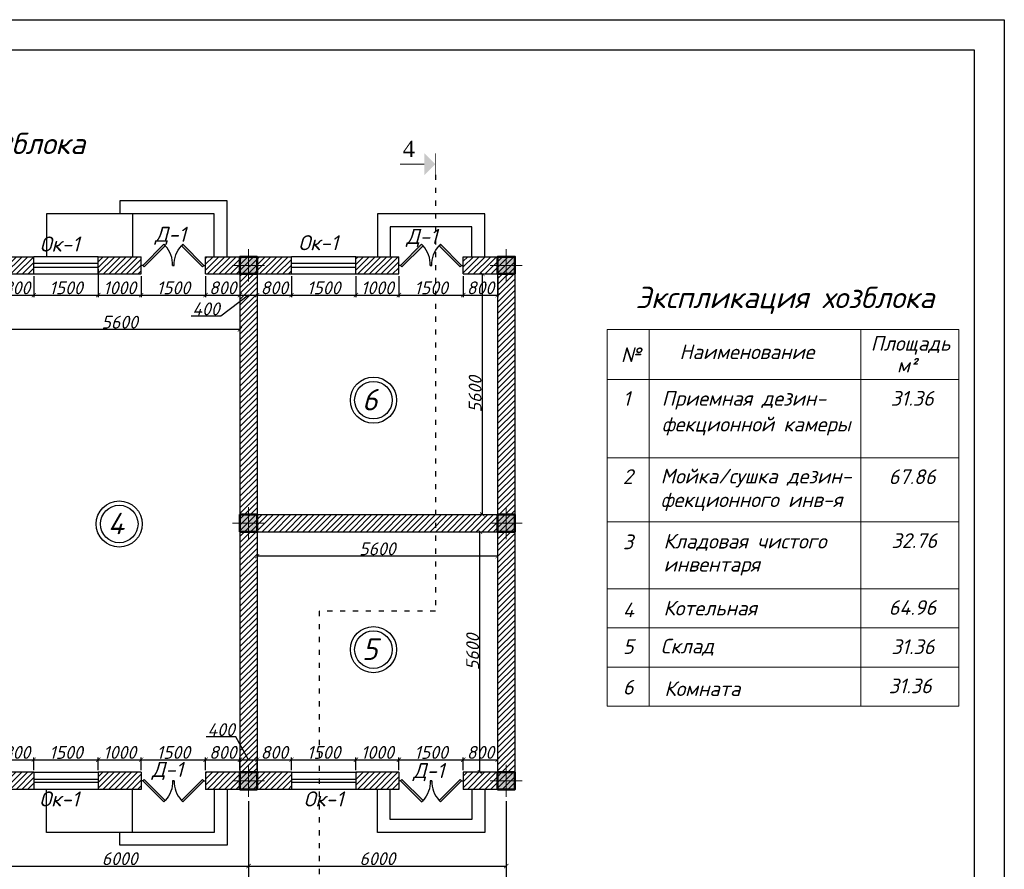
# Model space of a CAD drawing. Header units: millimetres. Extents: x 1112040 to 6903494, y -332921 to -150905.
# Tile 6 of 150: x 1270373 to 1293296, y -306269 to -286490. Entities that reach past the tile are written whole.
import ezdxf

# ---------------------------------------------------------------- set-up
doc = ezdxf.new("R2010")
doc.units = ezdxf.units.MM
doc.linetypes.add('ACAD_ISO03W100', pattern=[30, 12, -18])
doc.layers.add('kolonn', color=7, linetype='Continuous')
doc.layers.add('os', color=253, linetype='Continuous')
doc.styles.add('RomanS', font='times.ttf')
doc.styles.get("Standard").update_dxf_attribs({"font": 'isocpeui.ttf'})
doc.styles.add('style1', font='isocpeui.ttf', dxfattribs={"height": 80})
doc.styles.add('ГОСТ 300', font='isocpeui.ttf', dxfattribs={"height": 250})
doc.dimstyles.get("Standard").update_dxf_attribs({"dimtxt": 300, "dimasz": 100, "dimexe": 50, "dimexo": 50, "dimgap": 20, "dimtad": 1, "dimdec": 0, "dimzin": 0, "dimdsep": 46, "dimtxsty": 'Standard', "dimblk": 'ARCHTICK', "dimcen": 20, "dimclrd": 1, "dimclre": 1, "dimclrt": 256, "dimadec": 0, "dimazin": 0, "dimtfac": 1, "dimtdec": 0, "dimtofl": 0, "dimtmove": 0, "dimatfit": 3, "dimldrblk": 'ARCHTICK', "dimfxl": 1, "dimtolj": 1, "dimtzin": 0, "dimarcsym": 0})

# ---------------------------------------------------------------- blocks, each defined once
blk = doc.blocks.new('ghsdd')
at = {"ltscale": 50}
h = blk.add_hatch(color=256, dxfattribs=at)
h.paths.add_polyline_path([(0, 200), (-200, 200), (-200, 0), (0, 0)])
h.paths.add_polyline_path([(200, 0), (200, 200), (0, 200), (0, 0)])
h.paths.add_polyline_path([(0, 0), (-200, 0), (-200, -200), (0, -200)])
h.paths.add_polyline_path([(0, 0), (0, -200), (200, -200), (200, 0)])
at = {"lineweight": 0}
for p, q in [((0, -374), (0, 374)), ((-374, 0), (374, 0))]:
    blk.add_line(p, q, dxfattribs=at)
at = {"lineweight": 50, "ltscale": 50}
blk.add_lwpolyline([(200, 200), (200, -200), (-200, -200), (-200, 200), (200, 200)], dxfattribs=at)
blk = doc.blocks.new('jfgjhsdf')
blk.add_hatch(color=1).paths.add_polyline_path([(-593, 731), (-637, 687), (0, 50), (44, 94)])
at = {"color": 1}
for p, q in [((0, 1000), (0, 950)), ((0, 50), (0, 0))]:
    blk.add_line(p, q, dxfattribs=at)
blk.add_lwpolyline([(0, 50), (-637, 687), (-593, 731), (44, 94), (0, 50)], dxfattribs=at)
blk.add_arc((-33, 130), 821, 87.662, 132.9147, dxfattribs=at)
blk = doc.blocks.new('_ArchTick')
at = {"color": 0, "linetype": 'ByBlock', "const_width": 0.15}
blk.add_lwpolyline([(-0.5, -0.5), (0.5, 0.5)], dxfattribs=at)
blk = doc.blocks.new('*D2146')
at = {"color": 1, "lineweight": -2, "transparency": 16777216}
for p, q in [((1269901, -292459), (1269901, -292952)), ((1270701, -292459), (1270701, -292952)), ((1269901, -292902), (1270701, -292902))]:
    blk.add_line(p, q, dxfattribs=at)
at = {"color": 1, "lineweight": -2, "transparency": 16777216, "xscale": 100, "yscale": 100, "zscale": 100, "rotation": 180}
blk.add_blockref('_ArchTick', (1269901, -292902), dxfattribs=at)
at = {"color": 1, "lineweight": -2, "transparency": 16777216, "xscale": 100, "yscale": 100, "zscale": 100}
blk.add_blockref('_ArchTick', (1270701, -292902), dxfattribs=at)
at = {"transparency": 16777216, "insert": (1270301, -292732), "char_height": 300, "attachment_point": 5}
blk.add_mtext('\\A1;800', dxfattribs=at)
blk = doc.blocks.new('*D2147')
at = {"color": 1, "lineweight": -2, "transparency": 16777216}
for p, q in [((1270701, -292459), (1270701, -292952)), ((1272201, -292299), (1272201, -292952)), ((1270701, -292902), (1272201, -292902))]:
    blk.add_line(p, q, dxfattribs=at)
at = {"color": 1, "lineweight": -2, "transparency": 16777216, "xscale": 100, "yscale": 100, "zscale": 100, "rotation": 180}
blk.add_blockref('_ArchTick', (1270701, -292902), dxfattribs=at)
at = {"color": 1, "lineweight": -2, "transparency": 16777216, "xscale": 100, "yscale": 100, "zscale": 100}
blk.add_blockref('_ArchTick', (1272201, -292902), dxfattribs=at)
at = {"transparency": 16777216, "insert": (1271451, -292732), "char_height": 300, "attachment_point": 5}
blk.add_mtext('\\A1;1500', dxfattribs=at)
blk = doc.blocks.new('*D2148')
at = {"color": 1, "lineweight": -2, "transparency": 16777216}
for p, q in [((1272201, -292299), (1272201, -292952)), ((1273201, -292459), (1273201, -292952)), ((1272201, -292902), (1273201, -292902))]:
    blk.add_line(p, q, dxfattribs=at)
at = {"color": 1, "lineweight": -2, "transparency": 16777216, "xscale": 100, "yscale": 100, "zscale": 100, "rotation": 180}
blk.add_blockref('_ArchTick', (1272201, -292902), dxfattribs=at)
at = {"color": 1, "lineweight": -2, "transparency": 16777216, "xscale": 100, "yscale": 100, "zscale": 100}
blk.add_blockref('_ArchTick', (1273201, -292902), dxfattribs=at)
at = {"transparency": 16777216, "insert": (1272701, -292732), "char_height": 300, "attachment_point": 5}
blk.add_mtext('\\A1;1000', dxfattribs=at)
blk = doc.blocks.new('*D2149')
at = {"color": 1, "lineweight": -2, "transparency": 16777216}
for p, q in [((1273201, -292459), (1273201, -292952)), ((1274701, -292459), (1274701, -292952)), ((1273201, -292902), (1274701, -292902))]:
    blk.add_line(p, q, dxfattribs=at)
at = {"color": 1, "lineweight": -2, "transparency": 16777216, "xscale": 100, "yscale": 100, "zscale": 100, "rotation": 180}
blk.add_blockref('_ArchTick', (1273201, -292902), dxfattribs=at)
at = {"color": 1, "lineweight": -2, "transparency": 16777216, "xscale": 100, "yscale": 100, "zscale": 100}
blk.add_blockref('_ArchTick', (1274701, -292902), dxfattribs=at)
at = {"transparency": 16777216, "insert": (1273951, -292732), "char_height": 300, "attachment_point": 5}
blk.add_mtext('\\A1;1500', dxfattribs=at)
blk = doc.blocks.new('*D2150')
at = {"color": 1, "lineweight": -2, "transparency": 16777216}
for p, q in [((1274701, -292459), (1274701, -292952)), ((1275501, -292459), (1275501, -292952)), ((1274701, -292902), (1275501, -292902))]:
    blk.add_line(p, q, dxfattribs=at)
at = {"color": 1, "lineweight": -2, "transparency": 16777216, "xscale": 100, "yscale": 100, "zscale": 100, "rotation": 180}
blk.add_blockref('_ArchTick', (1274701, -292902), dxfattribs=at)
at = {"color": 1, "lineweight": -2, "transparency": 16777216, "xscale": 100, "yscale": 100, "zscale": 100}
blk.add_blockref('_ArchTick', (1275501, -292902), dxfattribs=at)
at = {"transparency": 16777216, "insert": (1275101, -292732), "char_height": 300, "attachment_point": 5}
blk.add_mtext('\\A1;800', dxfattribs=at)
blk = doc.blocks.new('*D2151')
at = {"color": 1, "lineweight": -2, "transparency": 16777216}
for p, q in [((1275501, -292459), (1275501, -292952)), ((1275901, -292459), (1275901, -292952)), ((1275701, -292902), (1275057, -293392)), ((1275501, -292902), (1275901, -292902)), ((1275057, -293392), (1274365, -293392))]:
    blk.add_line(p, q, dxfattribs=at)
at = {"color": 1, "lineweight": -2, "transparency": 16777216, "xscale": 100, "yscale": 100, "zscale": 100, "rotation": 180}
blk.add_blockref('_ArchTick', (1275501, -292902), dxfattribs=at)
at = {"color": 1, "lineweight": -2, "transparency": 16777216, "xscale": 100, "yscale": 100, "zscale": 100}
blk.add_blockref('_ArchTick', (1275901, -292902), dxfattribs=at)
at = {"transparency": 16777216, "insert": (1274711, -293222), "char_height": 300, "attachment_point": 5}
blk.add_mtext('\\A1;400', dxfattribs=at)
blk = doc.blocks.new('*D2152')
at = {"color": 1, "lineweight": -2, "transparency": 16777216}
for p, q in [((1275901, -292459), (1275901, -292952)), ((1276701, -292459), (1276701, -292952)), ((1275901, -292902), (1276701, -292902))]:
    blk.add_line(p, q, dxfattribs=at)
at = {"color": 1, "lineweight": -2, "transparency": 16777216, "xscale": 100, "yscale": 100, "zscale": 100, "rotation": 180}
blk.add_blockref('_ArchTick', (1275901, -292902), dxfattribs=at)
at = {"color": 1, "lineweight": -2, "transparency": 16777216, "xscale": 100, "yscale": 100, "zscale": 100}
blk.add_blockref('_ArchTick', (1276701, -292902), dxfattribs=at)
at = {"transparency": 16777216, "insert": (1276301, -292732), "char_height": 300, "attachment_point": 5}
blk.add_mtext('\\A1;800', dxfattribs=at)
blk = doc.blocks.new('*D2153')
at = {"color": 1, "lineweight": -2, "transparency": 16777216}
for p, q in [((1276701, -292459), (1276701, -292952)), ((1278201, -292459), (1278201, -292952)), ((1276701, -292902), (1278201, -292902))]:
    blk.add_line(p, q, dxfattribs=at)
at = {"color": 1, "lineweight": -2, "transparency": 16777216, "xscale": 100, "yscale": 100, "zscale": 100, "rotation": 180}
blk.add_blockref('_ArchTick', (1276701, -292902), dxfattribs=at)
at = {"color": 1, "lineweight": -2, "transparency": 16777216, "xscale": 100, "yscale": 100, "zscale": 100}
blk.add_blockref('_ArchTick', (1278201, -292902), dxfattribs=at)
at = {"transparency": 16777216, "insert": (1277451, -292732), "char_height": 300, "attachment_point": 5}
blk.add_mtext('\\A1;1500', dxfattribs=at)
blk = doc.blocks.new('*D2154')
at = {"color": 1, "lineweight": -2, "transparency": 16777216}
for p, q in [((1278201, -292459), (1278201, -292952)), ((1279201, -292459), (1279201, -292952)), ((1278201, -292902), (1279201, -292902))]:
    blk.add_line(p, q, dxfattribs=at)
at = {"color": 1, "lineweight": -2, "transparency": 16777216, "xscale": 100, "yscale": 100, "zscale": 100, "rotation": 180}
blk.add_blockref('_ArchTick', (1278201, -292902), dxfattribs=at)
at = {"color": 1, "lineweight": -2, "transparency": 16777216, "xscale": 100, "yscale": 100, "zscale": 100}
blk.add_blockref('_ArchTick', (1279201, -292902), dxfattribs=at)
at = {"transparency": 16777216, "insert": (1278701, -292732), "char_height": 300, "attachment_point": 5}
blk.add_mtext('\\A1;1000', dxfattribs=at)
blk = doc.blocks.new('*D2155')
at = {"color": 1, "lineweight": -2, "transparency": 16777216}
for p, q in [((1279201, -292459), (1279201, -292952)), ((1280701, -292459), (1280701, -292952)), ((1279201, -292902), (1280701, -292902))]:
    blk.add_line(p, q, dxfattribs=at)
at = {"color": 1, "lineweight": -2, "transparency": 16777216, "xscale": 100, "yscale": 100, "zscale": 100, "rotation": 180}
blk.add_blockref('_ArchTick', (1279201, -292902), dxfattribs=at)
at = {"color": 1, "lineweight": -2, "transparency": 16777216, "xscale": 100, "yscale": 100, "zscale": 100}
blk.add_blockref('_ArchTick', (1280701, -292902), dxfattribs=at)
at = {"transparency": 16777216, "insert": (1279951, -292732), "char_height": 300, "attachment_point": 5}
blk.add_mtext('\\A1;1500', dxfattribs=at)
blk = doc.blocks.new('*D2156')
at = {"color": 1, "lineweight": -2, "transparency": 16777216}
for p, q in [((1280701, -292459), (1280701, -292952)), ((1281501, -292459), (1281501, -292952)), ((1280701, -292902), (1281501, -292902))]:
    blk.add_line(p, q, dxfattribs=at)
at = {"color": 1, "lineweight": -2, "transparency": 16777216, "xscale": 100, "yscale": 100, "zscale": 100, "rotation": 180}
blk.add_blockref('_ArchTick', (1280701, -292902), dxfattribs=at)
at = {"color": 1, "lineweight": -2, "transparency": 16777216, "xscale": 100, "yscale": 100, "zscale": 100}
blk.add_blockref('_ArchTick', (1281501, -292902), dxfattribs=at)
at = {"transparency": 16777216, "insert": (1281101, -292732), "char_height": 300, "attachment_point": 5}
blk.add_mtext('\\A1;800', dxfattribs=at)
blk = doc.blocks.new('*D2166')
at = {"color": 1, "lineweight": -2, "transparency": 16777216}
for p, q in [((1269901, -303959), (1269901, -303667)), ((1269901, -303717), (1270701, -303717)), ((1270701, -303959), (1270701, -303667))]:
    blk.add_line(p, q, dxfattribs=at)
at = {"color": 1, "lineweight": -2, "transparency": 16777216, "xscale": 100, "yscale": 100, "zscale": 100, "rotation": 180}
blk.add_blockref('_ArchTick', (1269901, -303717), dxfattribs=at)
at = {"color": 1, "lineweight": -2, "transparency": 16777216, "xscale": 100, "yscale": 100, "zscale": 100}
blk.add_blockref('_ArchTick', (1270701, -303717), dxfattribs=at)
at = {"transparency": 16777216, "insert": (1270301, -303547), "char_height": 300, "attachment_point": 5}
blk.add_mtext('\\A1;800', dxfattribs=at)
blk = doc.blocks.new('*D2167')
at = {"color": 1, "lineweight": -2, "transparency": 16777216}
for p, q in [((1270701, -303959), (1270701, -303667)), ((1270701, -303717), (1272201, -303717)), ((1272201, -303959), (1272201, -303667))]:
    blk.add_line(p, q, dxfattribs=at)
at = {"color": 1, "lineweight": -2, "transparency": 16777216, "xscale": 100, "yscale": 100, "zscale": 100, "rotation": 180}
blk.add_blockref('_ArchTick', (1270701, -303717), dxfattribs=at)
at = {"color": 1, "lineweight": -2, "transparency": 16777216, "xscale": 100, "yscale": 100, "zscale": 100}
blk.add_blockref('_ArchTick', (1272201, -303717), dxfattribs=at)
at = {"transparency": 16777216, "insert": (1271451, -303547), "char_height": 300, "attachment_point": 5}
blk.add_mtext('\\A1;1500', dxfattribs=at)
blk = doc.blocks.new('*D2168')
at = {"color": 1, "lineweight": -2, "transparency": 16777216}
for p, q in [((1272201, -303959), (1272201, -303667)), ((1272201, -303717), (1273201, -303717)), ((1273201, -303959), (1273201, -303667))]:
    blk.add_line(p, q, dxfattribs=at)
at = {"color": 1, "lineweight": -2, "transparency": 16777216, "xscale": 100, "yscale": 100, "zscale": 100, "rotation": 180}
blk.add_blockref('_ArchTick', (1272201, -303717), dxfattribs=at)
at = {"color": 1, "lineweight": -2, "transparency": 16777216, "xscale": 100, "yscale": 100, "zscale": 100}
blk.add_blockref('_ArchTick', (1273201, -303717), dxfattribs=at)
at = {"transparency": 16777216, "insert": (1272701, -303547), "char_height": 300, "attachment_point": 5}
blk.add_mtext('\\A1;1000', dxfattribs=at)
blk = doc.blocks.new('*D2169')
at = {"color": 1, "lineweight": -2, "transparency": 16777216}
for p, q in [((1273201, -303959), (1273201, -303667)), ((1273201, -303717), (1274701, -303717)), ((1274701, -303959), (1274701, -303667))]:
    blk.add_line(p, q, dxfattribs=at)
at = {"color": 1, "lineweight": -2, "transparency": 16777216, "xscale": 100, "yscale": 100, "zscale": 100, "rotation": 180}
blk.add_blockref('_ArchTick', (1273201, -303717), dxfattribs=at)
at = {"color": 1, "lineweight": -2, "transparency": 16777216, "xscale": 100, "yscale": 100, "zscale": 100}
blk.add_blockref('_ArchTick', (1274701, -303717), dxfattribs=at)
at = {"transparency": 16777216, "insert": (1273951, -303547), "char_height": 300, "attachment_point": 5}
blk.add_mtext('\\A1;1500', dxfattribs=at)
blk = doc.blocks.new('*D2170')
at = {"color": 1, "lineweight": -2, "transparency": 16777216}
for p, q in [((1274701, -303959), (1274701, -303667)), ((1274701, -303717), (1275501, -303717)), ((1275501, -303959), (1275501, -303667))]:
    blk.add_line(p, q, dxfattribs=at)
at = {"color": 1, "lineweight": -2, "transparency": 16777216, "xscale": 100, "yscale": 100, "zscale": 100, "rotation": 180}
blk.add_blockref('_ArchTick', (1274701, -303717), dxfattribs=at)
at = {"color": 1, "lineweight": -2, "transparency": 16777216, "xscale": 100, "yscale": 100, "zscale": 100}
blk.add_blockref('_ArchTick', (1275501, -303717), dxfattribs=at)
at = {"transparency": 16777216, "insert": (1275101, -303547), "char_height": 300, "attachment_point": 5}
blk.add_mtext('\\A1;800', dxfattribs=at)
blk = doc.blocks.new('*D2171')
at = {"color": 1, "lineweight": -2, "transparency": 16777216}
for p, q in [((1275409, -303187), (1274717, -303187)), ((1275701, -303717), (1275409, -303187)), ((1275501, -303959), (1275501, -303667)), ((1275501, -303717), (1275901, -303717)), ((1275901, -303959), (1275901, -303667))]:
    blk.add_line(p, q, dxfattribs=at)
at = {"color": 1, "lineweight": -2, "transparency": 16777216, "xscale": 100, "yscale": 100, "zscale": 100, "rotation": 180}
blk.add_blockref('_ArchTick', (1275501, -303717), dxfattribs=at)
at = {"color": 1, "lineweight": -2, "transparency": 16777216, "xscale": 100, "yscale": 100, "zscale": 100}
blk.add_blockref('_ArchTick', (1275901, -303717), dxfattribs=at)
at = {"transparency": 16777216, "insert": (1275063, -303017), "char_height": 300, "attachment_point": 5}
blk.add_mtext('\\A1;400', dxfattribs=at)
blk = doc.blocks.new('*D2172')
at = {"color": 1, "lineweight": -2, "transparency": 16777216}
for p, q in [((1275901, -303959), (1275901, -303667)), ((1275901, -303717), (1276701, -303717)), ((1276701, -303959), (1276701, -303667))]:
    blk.add_line(p, q, dxfattribs=at)
at = {"color": 1, "lineweight": -2, "transparency": 16777216, "xscale": 100, "yscale": 100, "zscale": 100, "rotation": 180}
blk.add_blockref('_ArchTick', (1275901, -303717), dxfattribs=at)
at = {"color": 1, "lineweight": -2, "transparency": 16777216, "xscale": 100, "yscale": 100, "zscale": 100}
blk.add_blockref('_ArchTick', (1276701, -303717), dxfattribs=at)
at = {"transparency": 16777216, "insert": (1276301, -303547), "char_height": 300, "attachment_point": 5}
blk.add_mtext('\\A1;800', dxfattribs=at)
blk = doc.blocks.new('*D2173')
at = {"color": 1, "lineweight": -2, "transparency": 16777216}
for p, q in [((1276701, -303959), (1276701, -303667)), ((1276701, -303717), (1278201, -303717)), ((1278201, -303959), (1278201, -303667))]:
    blk.add_line(p, q, dxfattribs=at)
at = {"color": 1, "lineweight": -2, "transparency": 16777216, "xscale": 100, "yscale": 100, "zscale": 100, "rotation": 180}
blk.add_blockref('_ArchTick', (1276701, -303717), dxfattribs=at)
at = {"color": 1, "lineweight": -2, "transparency": 16777216, "xscale": 100, "yscale": 100, "zscale": 100}
blk.add_blockref('_ArchTick', (1278201, -303717), dxfattribs=at)
at = {"transparency": 16777216, "insert": (1277451, -303547), "char_height": 300, "attachment_point": 5}
blk.add_mtext('\\A1;1500', dxfattribs=at)
blk = doc.blocks.new('*D2174')
at = {"color": 1, "lineweight": -2, "transparency": 16777216}
for p, q in [((1278201, -303959), (1278201, -303667)), ((1278201, -303717), (1279201, -303717)), ((1279201, -303959), (1279201, -303667))]:
    blk.add_line(p, q, dxfattribs=at)
at = {"color": 1, "lineweight": -2, "transparency": 16777216, "xscale": 100, "yscale": 100, "zscale": 100, "rotation": 180}
blk.add_blockref('_ArchTick', (1278201, -303717), dxfattribs=at)
at = {"color": 1, "lineweight": -2, "transparency": 16777216, "xscale": 100, "yscale": 100, "zscale": 100}
blk.add_blockref('_ArchTick', (1279201, -303717), dxfattribs=at)
at = {"transparency": 16777216, "insert": (1278701, -303547), "char_height": 300, "attachment_point": 5}
blk.add_mtext('\\A1;1000', dxfattribs=at)
blk = doc.blocks.new('*D2175')
at = {"color": 1, "lineweight": -2, "transparency": 16777216}
for p, q in [((1279201, -303959), (1279201, -303667)), ((1279201, -303717), (1280701, -303717)), ((1280701, -303959), (1280701, -303667))]:
    blk.add_line(p, q, dxfattribs=at)
at = {"color": 1, "lineweight": -2, "transparency": 16777216, "xscale": 100, "yscale": 100, "zscale": 100, "rotation": 180}
blk.add_blockref('_ArchTick', (1279201, -303717), dxfattribs=at)
at = {"color": 1, "lineweight": -2, "transparency": 16777216, "xscale": 100, "yscale": 100, "zscale": 100}
blk.add_blockref('_ArchTick', (1280701, -303717), dxfattribs=at)
at = {"transparency": 16777216, "insert": (1279951, -303547), "char_height": 300, "attachment_point": 5}
blk.add_mtext('\\A1;1500', dxfattribs=at)
blk = doc.blocks.new('*D2176')
at = {"color": 1, "lineweight": -2, "transparency": 16777216}
for p, q in [((1280701, -303959), (1280701, -303667)), ((1280701, -303717), (1281501, -303717)), ((1281501, -303959), (1281501, -303667))]:
    blk.add_line(p, q, dxfattribs=at)
at = {"color": 1, "lineweight": -2, "transparency": 16777216, "xscale": 100, "yscale": 100, "zscale": 100, "rotation": 180}
blk.add_blockref('_ArchTick', (1280701, -303717), dxfattribs=at)
at = {"color": 1, "lineweight": -2, "transparency": 16777216, "xscale": 100, "yscale": 100, "zscale": 100}
blk.add_blockref('_ArchTick', (1281501, -303717), dxfattribs=at)
at = {"transparency": 16777216, "insert": (1281101, -303547), "char_height": 300, "attachment_point": 5}
blk.add_mtext('\\A1;800', dxfattribs=at)
blk = doc.blocks.new('*D2177')
at = {"color": 1, "lineweight": -2, "transparency": 16777216}
for p, q in [((1281129, -292409), (1281096, -292409)), ((1281146, -298009), (1281146, -292409)), ((1281129, -298009), (1281096, -298009))]:
    blk.add_line(p, q, dxfattribs=at)
at = {"color": 1, "lineweight": -2, "transparency": 16777216, "xscale": 100, "yscale": 100, "zscale": 100}
for p, rotation in [((1281146, -292409), 90), ((1281146, -298009), 270)]:
    blk.add_blockref('_ArchTick', p, dxfattribs=dict(at, rotation=rotation))
at = {"transparency": 16777216, "insert": (1280976, -295209), "char_height": 300, "attachment_point": 5, "rotation": 90}
blk.add_mtext('\\A1;5600', dxfattribs=at)
blk = doc.blocks.new('*D2178')
at = {"color": 1, "lineweight": -2, "transparency": 16777216}
blk.add_line((1275501, -293702), (1269901, -293702), dxfattribs=at)
at = {"color": 1, "lineweight": -2, "transparency": 16777216, "xscale": 100, "yscale": 100, "zscale": 100, "rotation": 180}
blk.add_blockref('_ArchTick', (1269901, -293702), dxfattribs=at)
at = {"color": 1, "lineweight": -2, "transparency": 16777216, "xscale": 100, "yscale": 100, "zscale": 100}
blk.add_blockref('_ArchTick', (1275501, -293702), dxfattribs=at)
at = {"transparency": 16777216, "insert": (1272701, -293532), "char_height": 300, "attachment_point": 5}
blk.add_mtext('\\A1;5600', dxfattribs=at)
blk = doc.blocks.new('*D2099')
at = {"color": 1, "lineweight": -2, "transparency": 16777216}
for p, q in [((1275701, -305518), (1275701, -306242)), ((1269701, -305796), (1269701, -306242)), ((1269701, -306192), (1275701, -306192))]:
    blk.add_line(p, q, dxfattribs=at)
at = {"color": 1, "lineweight": -2, "transparency": 16777216, "xscale": 100, "yscale": 100, "zscale": 100, "rotation": 180}
blk.add_blockref('_ArchTick', (1269701, -306192), dxfattribs=at)
at = {"color": 1, "lineweight": -2, "transparency": 16777216, "xscale": 100, "yscale": 100, "zscale": 100}
blk.add_blockref('_ArchTick', (1275701, -306192), dxfattribs=at)
at = {"transparency": 16777216, "insert": (1272701, -306022), "char_height": 300, "attachment_point": 5}
blk.add_mtext('\\A1;6000', dxfattribs=at)
blk = doc.blocks.new('*D2100')
at = {"color": 1, "lineweight": -2, "transparency": 16777216}
for p, q in [((1275701, -305518), (1275701, -306242)), ((1281701, -305612), (1281701, -306242)), ((1275701, -306192), (1281701, -306192))]:
    blk.add_line(p, q, dxfattribs=at)
at = {"color": 1, "lineweight": -2, "transparency": 16777216, "xscale": 100, "yscale": 100, "zscale": 100, "rotation": 180}
blk.add_blockref('_ArchTick', (1275701, -306192), dxfattribs=at)
at = {"color": 1, "lineweight": -2, "transparency": 16777216, "xscale": 100, "yscale": 100, "zscale": 100}
blk.add_blockref('_ArchTick', (1281701, -306192), dxfattribs=at)
at = {"transparency": 16777216, "insert": (1278701, -306022), "char_height": 300, "attachment_point": 5}
blk.add_mtext('\\A1;6000', dxfattribs=at)
blk = doc.blocks.new('*D2130')
at = {"color": 1, "lineweight": -2, "transparency": 16777216}
for p, q in [((1281088, -304009), (1281088, -298409)), ((1281111, -298409), (1281138, -298409)), ((1281111, -304009), (1281138, -304009))]:
    blk.add_line(p, q, dxfattribs=at)
at = {"color": 1, "lineweight": -2, "transparency": 16777216, "xscale": 100, "yscale": 100, "zscale": 100}
for p, rotation in [((1281088, -298409), 90), ((1281088, -304009), 270)]:
    blk.add_blockref('_ArchTick', p, dxfattribs=dict(at, rotation=rotation))
at = {"transparency": 16777216, "insert": (1280918, -301209), "char_height": 300, "attachment_point": 5, "rotation": 90}
blk.add_mtext('\\A1;5600', dxfattribs=at)
blk = doc.blocks.new('*D2093')
at = {"color": 1, "lineweight": -2, "transparency": 16777216}
for p, q in [((1281501, -298978), (1275901, -298978)), ((1275901, -298982), (1275901, -299028)), ((1281501, -299074), (1281501, -298928))]:
    blk.add_line(p, q, dxfattribs=at)
at = {"color": 1, "lineweight": -2, "transparency": 16777216, "xscale": 100, "yscale": 100, "zscale": 100, "rotation": 180}
blk.add_blockref('_ArchTick', (1275901, -298978), dxfattribs=at)
at = {"color": 1, "lineweight": -2, "transparency": 16777216, "xscale": 100, "yscale": 100, "zscale": 100}
blk.add_blockref('_ArchTick', (1281501, -298978), dxfattribs=at)
at = {"transparency": 16777216, "insert": (1278701, -298808), "char_height": 300, "attachment_point": 5}
blk.add_mtext('\\A1;5600', dxfattribs=at)

msp = doc.modelspace()

# ---------------------------------------------------------------- hatches: boundary and pattern name
msp.add_hatch(color=256).paths.add_polyline_path([(1279794.5, -290108.9), (1280051.9, -289851.5), (1279794.5, -289594.1)])
h = msp.add_hatch()
h.set_pattern_fill('ANSI31', color=1, scale=30, style=0)
h.set_pattern_definition([(45, (1216001.55, -177923.57), (-67.35192, 67.35192), [])])
h.paths.add_polyline_path([(1281500.8, -292408.8), (1281500.8, -298008.8), (1275900.8, -298008.8), (1275900.8, -292408.8), (1276700.8, -292408.8), (1276700.8, -292008.8), (1274700.8, -292008.8), (1274700.8, -292408.8), (1275500.8, -292408.8), (1275500.8, -304008.8), (1274700.8, -304008.8), (1274700.8, -304408.8), (1276700.8, -304408.8), (1276700.8, -304008.8), (1275900.8, -304008.8), (1275900.8, -298408.8), (1281500.8, -298408.8), (1281500.8, -304008.8), (1280700.8, -304008.8), (1280700.8, -304408.8), (1281900.8, -304408.8), (1281900.8, -292008.8), (1280700.8, -292008.8), (1280700.8, -292408.8)])
h.paths.add_polyline_path([(1279200.8, -292408.8), (1279200.8, -292008.8), (1278200.8, -292008.8), (1278200.8, -292408.8)], flags=16)
h.paths.add_polyline_path([(1273200.8, -292408.8), (1273200.8, -292008.8), (1272200.8, -292008.8), (1272200.8, -292408.8)])
h.paths.add_polyline_path([(1268700.8, -292008.8), (1268700.8, -292408.8), (1269500.8, -292408.8), (1269500.8, -304008.8), (1268700.8, -304008.8), (1268700.8, -304408.8), (1270700.8, -304408.8), (1270700.8, -304008.8), (1269900.8, -304008.8), (1269900.8, -292408.8), (1270700.8, -292408.8), (1270700.8, -292008.8)])
h.paths.add_polyline_path([(1267200.8, -292408.8), (1267200.8, -292008.8), (1266200.8, -292008.8), (1266200.8, -292408.8)])
h.paths.add_polyline_path([(1262700.8, -292008.8), (1262700.8, -292408.8), (1264700.8, -292408.8), (1264700.8, -292008.8)])
h.paths.add_polyline_path([(1261200.8, -292408.8), (1261200.8, -292008.8), (1260200.8, -292008.8), (1260200.8, -292408.8)])
h.paths.add_polyline_path([(1257500.8, -292008.8), (1257500.8, -304408.8), (1258700.8, -304408.8), (1258700.8, -304008.8), (1257900.8, -304008.8), (1257900.8, -292408.8), (1258700.8, -292408.8), (1258700.8, -292008.8)])
h.paths.add_polyline_path([(1260200.8, -304008.8), (1260200.8, -304408.8), (1261200.8, -304408.8), (1261200.8, -304008.8)])
h.paths.add_polyline_path([(1262700.8, -304008.8), (1262700.8, -304408.8), (1264700.8, -304408.8), (1264700.8, -304008.8)])
h.paths.add_polyline_path([(1266200.8, -304008.8), (1266200.8, -304408.8), (1267200.8, -304408.8), (1267200.8, -304008.8)])
h.paths.add_polyline_path([(1272200.8, -304008.8), (1272200.8, -304408.8), (1273200.8, -304408.8), (1273200.8, -304008.8)])
h.paths.add_polyline_path([(1279200.8, -304408.8), (1279200.8, -304008.8), (1278200.8, -304008.8), (1278200.8, -304408.8)], flags=17)

# ---------------------------------------------------------------- linework, layer by layer
for p, q in [((1273000.8, -291008.8), (1271000.8, -291008.8)), ((1271000.8, -291008.8), (1271000.8, -292008.8)), ((1271000.8, -305408.8), (1271000.8, -304408.8)), ((1273000.8, -305408.8), (1271000.8, -305408.8))]:
    msp.add_line(p, q)
at = {"lineweight": 30}
for p, q in [((1270700.8, -292408.8), (1270700.8, -292008.8)), ((1272200.8, -292408.8), (1272200.8, -292008.8)), ((1273200.8, -292408.8), (1273200.8, -292008.8)), ((1274700.8, -292408.8), (1274700.8, -292008.8)), ((1276700.8, -292408.8), (1276700.8, -292008.8)), ((1278200.8, -292408.8), (1278200.8, -292008.8)), ((1279200.8, -292408.8), (1279200.8, -292008.8)), ((1280700.8, -292408.8), (1280700.8, -292008.8)), ((1275500.8, -292408.8), (1275500.8, -304008.8)), ((1275900.8, -292408.8), (1275900.8, -298008.8)), ((1275900.8, -298008.8), (1281500.8, -298008.8)), ((1275900.8, -298408.8), (1281500.8, -298408.8)), ((1275900.8, -298408.8), (1275900.8, -304008.8)), ((1270700.8, -304008.8), (1270700.8, -304408.8)), ((1272200.8, -304008.8), (1272200.8, -304408.8)), ((1273200.8, -304008.8), (1273200.8, -304408.8)), ((1274700.8, -304008.8), (1274700.8, -304408.8)), ((1276700.8, -304008.8), (1276700.8, -304408.8)), ((1278200.8, -304008.8), (1278200.8, -304408.8)), ((1279200.8, -304008.8), (1279200.8, -304408.8)), ((1280700.8, -304008.8), (1280700.8, -304408.8))]:
    msp.add_line(p, q, dxfattribs=at)
at = {"color": 1}
for p, q in [((1272200.8, -292008.8), (1270700.8, -292008.8)), ((1278200.8, -292008.8), (1276700.8, -292008.8)), ((1272200.8, -292168.8), (1270700.8, -292168.8)), ((1270700.8, -292248.8), (1272200.8, -292248.8)), ((1278200.8, -292168.8), (1276700.8, -292168.8)), ((1276700.8, -292248.8), (1278200.8, -292248.8)), ((1270700.8, -292408.8), (1272200.8, -292408.8)), ((1276700.8, -292408.8), (1278200.8, -292408.8)), ((1270700.8, -304008.8), (1272200.8, -304008.8)), ((1270700.8, -304168.8), (1272200.8, -304168.8)), ((1276700.8, -304008.8), (1278200.8, -304008.8)), ((1276700.8, -304168.8), (1278200.8, -304168.8)), ((1272200.8, -304248.8), (1270700.8, -304248.8)), ((1272200.8, -304408.8), (1270700.8, -304408.8)), ((1278200.8, -304248.8), (1276700.8, -304248.8)), ((1278200.8, -304408.8), (1276700.8, -304408.8))]:
    msp.add_line(p, q, dxfattribs=at)
at = {"color": 0, "lineweight": 9}
for p, q in [((1284053.1, -293700.8), (1284053.1, -302473.4)), ((1284053.1, -293700.8), (1292238.8, -293700.8)), ((1285031.9, -293700.8), (1285031.9, -302473.4)), ((1289957.8, -293700.8), (1289957.8, -302473.4)), ((1292238.8, -302473.4), (1292238.8, -293700.8)), ((1284053.1, -294866.9), (1292238.8, -294866.9)), ((1284053.1, -296691.7), (1292238.8, -296691.7)), ((1284053.1, -298178.4), (1292238.8, -298178.4)), ((1284053.1, -299736.2), (1292238.8, -299736.2)), ((1284053.1, -300648.6), (1292238.8, -300648.6)), ((1284053.1, -301561), (1292238.8, -301561)), ((1284053.1, -302473.4), (1292238.8, -302473.4))]:
    msp.add_line(p, q, dxfattribs=at)
at = {"color": 5, "lineweight": 30}
msp.add_lwpolyline([(1251296.2, -316189.8), (1251296.2, -286489.8), (1293296.2, -286489.8), (1293296.2, -316189.8), (1251296.2, -316189.8)], dxfattribs=at)
msp.add_lwpolyline([(1253296.2, -315489.8), (1253296.2, -287189.8), (1292596.2, -287189.8), (1292596.2, -315489.8)], close=True)
for points, const_width in [([(1280051.9, -290101.5), (1280051.9, -289601.5)], 15), ([(1279794.5, -289851.5), (1279223.9, -289851.5)], 25)]:
    msp.add_lwpolyline(points, dxfattribs=dict(const_width=const_width))
at = {"color": 1, "linetype": 'ACAD_ISO03W100', "ltscale": 10}
msp.add_lwpolyline([(1280051.9, -290101.5), (1280051.9, -300258.1), (1277347.4, -300258.1), (1277347.4, -307479.5)], dxfattribs=at)
for points in [[(1275200.8, -292008.8), (1275200.8, -290708.8), (1272700.8, -290708.8), (1272700.8, -291008.8)], [(1274900.8, -292008.8), (1274900.8, -291008.8), (1273000.8, -291008.8), (1273000.8, -292008.8)], [(1281200.8, -292008.8), (1281200.8, -291008.8), (1278700.8, -291008.8), (1278700.8, -292008.8)], [(1280900.8, -292008.8), (1280900.8, -291308.8), (1279000.8, -291308.8), (1279000.8, -292008.8)], [(1275200.8, -304408.8), (1275200.8, -305708.8), (1272700.8, -305708.8), (1272700.8, -305408.8)], [(1274900.8, -304408.8), (1274900.8, -305408.8), (1273000.8, -305408.8), (1273000.8, -304408.8)], [(1281200.8, -304408.8), (1281200.8, -305408.8), (1278700.8, -305408.8), (1278700.8, -304408.8)], [(1280900.8, -304408.8), (1280900.8, -305108.8), (1279000.8, -305108.8), (1279000.8, -304408.8)]]:
    msp.add_lwpolyline(points)
at = {"lineweight": 30}
for points in [[(1268700.8, -292008.8), (1270700.8, -292008.8)], [(1272200.8, -292008.8), (1273200.8, -292008.8)], [(1274700.8, -292008.8), (1276700.8, -292008.8)], [(1278200.8, -292008.8), (1279200.8, -292008.8)], [(1280700.8, -292008.8), (1281900.8, -292008.8), (1281900.8, -304408.8), (1280700.8, -304408.8)], [(1269900.8, -292408.8), (1270700.8, -292408.8)], [(1272200.8, -292408.8), (1273200.8, -292408.8)], [(1274700.8, -292408.8), (1275500.8, -292408.8)], [(1275900.8, -292408.8), (1276700.8, -292408.8)], [(1278200.8, -292408.8), (1279200.8, -292408.8)], [(1280700.8, -292408.8), (1281500.8, -292408.8), (1281500.8, -298008.8)], [(1281500.8, -298408.8), (1281500.8, -304008.8), (1280700.8, -304008.8)], [(1270700.8, -304008.8), (1269900.8, -304008.8)], [(1273200.8, -304008.8), (1272200.8, -304008.8)], [(1275500.8, -304008.8), (1274700.8, -304008.8)], [(1276700.8, -304008.8), (1275900.8, -304008.8)], [(1279200.8, -304008.8), (1278200.8, -304008.8)], [(1270700.8, -304408.8), (1268700.8, -304408.8)], [(1273200.8, -304408.8), (1272200.8, -304408.8)], [(1276700.8, -304408.8), (1274700.8, -304408.8)], [(1279200.8, -304408.8), (1278200.8, -304408.8)]]:
    msp.add_lwpolyline(points, dxfattribs=at)
at = {"color": 1}
for centre, radius in [((1278608.3, -295346.7), 537), ((1278608.3, -295346.7), 437), ((1272691, -298229.9), 537), ((1272691, -298229.9), 437), ((1278608.3, -301154.4), 537), ((1278608.3, -301154.4), 437)]:
    msp.add_circle(centre, radius, dxfattribs=at)
at = {"layer": 'os'}
for p, q in [((1275700.8, -304679), (1275700.8, -306896)), ((1281700.8, -304679), (1281700.8, -306896))]:
    msp.add_line(p, q, dxfattribs=at)

# ---------------------------------------------------------------- block references
at = {"yscale": 0.769230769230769, "zscale": 0.769230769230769}
for p, xscale, rotation in [((1273200.8, -292208.8), 0.769230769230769, 270), ((1274700.8, -292208.8), -0.769230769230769, 90), ((1279200.8, -292208.8), 0.769230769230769, 270), ((1280700.8, -292208.8), -0.769230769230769, 90), ((1273200.8, -304208.8), -0.769230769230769, 270), ((1274700.8, -304208.8), 0.769230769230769, 90), ((1279200.8, -304208.8), -0.769230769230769, 270), ((1280700.8, -304208.8), 0.769230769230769, 90)]:
    msp.add_blockref('jfgjhsdf', p, dxfattribs=dict(at, xscale=xscale, rotation=rotation))
at = {"layer": 'kolonn', "xscale": -1, "rotation": 180}
for p in [(1275700.8, -292208.8), (1281700.8, -292208.8)]:
    msp.add_blockref('ghsdd', p, dxfattribs=at)
at = {"layer": 'kolonn'}
for p in [(1275700.8, -298208.8), (1281700.8, -298208.8), (1275700.8, -304208.8), (1281700.8, -304208.8)]:
    msp.add_blockref('ghsdd', p, dxfattribs=at)

# ---------------------------------------------------------------- texts
for s, height, style, p in [('План хозблока', 498.42, 'style1', (1267410.7, -289619.8)), ('Экспликация хозблока', 498.42, 'style1', (1284712, -293205.3)), ('Площадь', 342.14, 'ГОСТ 300', (1290185.6, -294195)), ('Наименование', 342.144, 'ГОСТ 300', (1285734.1, -294391.5)), ('№', 342.1, 'ГОСТ 300', (1284369.4, -294460.8)), ('м²', 342.14, 'ГОСТ 300', (1290795, -294703.5)), ('1', 342.1, 'ГОСТ 300', (1284415.9, -295480.5)), ('Приемная дезин-', 342.144, 'ГОСТ 300', (1285321.8, -295475.9)), ('31.36', 342.14, 'ГОСТ 300', (1290651.5, -295475.9)), ('фекционной камеры', 342.144, 'ГОСТ 300', (1285321.8, -296076.5)), ('2', 342.1, 'ГОСТ 300', (1284415.9, -297297.2)), ('Мойка/сушка дезин-', 342.144, 'ГОСТ 300', (1285294.7, -297286.5)), ('67.86', 342.14, 'ГОСТ 300', (1290603.6, -297300.7)), ('фекционного инв-я', 342.144, 'ГОСТ 300', (1285294.7, -297835.5)), ('Кладовая чистого', 342.144, 'ГОСТ 300', (1285361.8, -298800.6)), ('32.76', 342.14, 'ГОСТ 300', (1290666.8, -298787.5)), ('3', 342.1, 'ГОСТ 300', (1284415.9, -298817.3)), ('инвентаря', 342.14, 'ГОСТ 300', (1285361.8, -299338.5)), ('4', 342.1, 'ГОСТ 300', (1284415.9, -300400.9)), ('Котельная', 342.14, 'ГОСТ 300', (1285361.8, -300358.4)), ('64.96', 342.14, 'ГОСТ 300', (1290603.6, -300345.3)), ('5', 342.1, 'ГОСТ 300', (1284415.9, -301254.1)), ('Склад', 342.14, 'ГОСТ 300', (1285294.7, -301243.4)), ('31.36', 342.14, 'ГОСТ 300', (1290666.8, -301257.7)), ('6', 342.1, 'ГОСТ 300', (1284415.9, -302199.9)), ('Комната', 342.14, 'ГОСТ 300', (1285382.6, -302234.5)), ('31.36', 342.14, 'ГОСТ 300', (1290603.6, -302170))]:
    msp.add_text(s, height=height, dxfattribs=dict(style=style)).set_placement(p)
at = {"color": 1, "style": 'RomanS'}
msp.add_text('4', height=379.7, dxfattribs=at).set_placement((1279290.6, -289684.3))
at = {"color": 1}
for s, height, p in [('Д-1', 350, (1273518.4, -291660.3)), ('Ок-1', 350, (1270839.5, -291887.9)), ('Ок-1', 350, (1276860.6, -291856.3)), ('Д-1', 350, (1279371.7, -291708.1)), ('6', 500, (1278341.9, -295586.3)), ('4', 500, (1272424.6, -298469.4)), ('5', 500, (1278341.9, -301394)), ('Д-1', 350, (1273449, -304117.8)), ('Д-1', 350, (1279530.7, -304145.8)), ('Ок-1', 350, (1270829.5, -304805.1)), ('Ок-1', 350, (1276984.9, -304805.1))]:
    msp.add_text(s, height=height, dxfattribs=at).set_placement(p)

# ---------------------------------------------------------------- dimensions: what is measured, and where the dimension line sits
for base, p1, p2, picture, middle in [((1272200.8, -292902), (1270700.8, -292408.8), (1272200.8, -292248.8), '*D2147', (1271450.8, -292732)), ((1273200.8, -292902), (1272200.8, -292248.8), (1273200.8, -292408.8), '*D2148', (1272700.8, -292732)), ((1270700.8, -292902), (1269900.8, -292408.8), (1270700.8, -292408.8), '*D2146', (1270300.8, -292732)), ((1274700.8, -292902), (1273200.8, -292408.8), (1274700.8, -292408.8), '*D2149', (1273950.8, -292732)), ((1275500.8, -292902), (1274700.8, -292408.8), (1275500.8, -292408.8), '*D2150', (1275100.8, -292732)), ((1276700.8, -292902), (1275900.8, -292408.8), (1276700.8, -292408.8), '*D2152', (1276300.8, -292732)), ((1278200.8, -292902), (1276700.8, -292408.8), (1278200.8, -292408.8), '*D2153', (1277450.8, -292732)), ((1279200.8, -292902), (1278200.8, -292408.8), (1279200.8, -292408.8), '*D2154', (1278700.8, -292732)), ((1280700.8, -292902), (1279200.8, -292408.8), (1280700.8, -292408.8), '*D2155', (1279950.8, -292732)), ((1281500.8, -292902), (1280700.8, -292408.8), (1281500.8, -292408.8), '*D2156', (1281100.8, -292732)), ((1270700.8, -303717.4), (1269900.8, -304008.8), (1270700.8, -304008.8), '*D2166', (1270300.8, -303547.4)), ((1272200.8, -303717.4), (1270700.8, -304008.8), (1272200.8, -304008.8), '*D2167', (1271450.8, -303547.4)), ((1273200.8, -303717.4), (1272200.8, -304008.8), (1273200.8, -304008.8), '*D2168', (1272700.8, -303547.4)), ((1274700.8, -303717.4), (1273200.8, -304008.8), (1274700.8, -304008.8), '*D2169', (1273950.8, -303547.4)), ((1275500.8, -303717.4), (1274700.8, -304008.8), (1275500.8, -304008.8), '*D2170', (1275100.8, -303547.4)), ((1276700.8, -303717.4), (1275900.8, -304008.8), (1276700.8, -304008.8), '*D2172', (1276300.8, -303547.4)), ((1278200.8, -303717.4), (1276700.8, -304008.8), (1278200.8, -304008.8), '*D2173', (1277450.8, -303547.4)), ((1279200.8, -303717.4), (1278200.8, -304008.8), (1279200.8, -304008.8), '*D2174', (1278700.8, -303547.4)), ((1280700.8, -303717.4), (1279200.8, -304008.8), (1280700.8, -304008.8), '*D2175', (1279950.8, -303547.4)), ((1281500.8, -303717.4), (1280700.8, -304008.8), (1281500.8, -304008.8), '*D2176', (1281100.8, -303547.4)), ((1275700.8, -306192), (1269700.8, -305746.3), (1275700.8, -305467.5), '*D2099', (1272700.8, -306022)), ((1281700.8, -306192), (1275700.8, -305467.5), (1281700.8, -305562), '*D2100', (1278700.8, -306022))]:
    dim = msp.add_linear_dim(base=base, p1=p1, p2=p2, dimstyle='Standard', override={"dimtmove": 1})
    dim.commit()
    dim.dimension.update_dxf_attribs({"geometry": picture, "text_midpoint": middle})
for base, p1, p2, picture, middle in [((1275900.8, -292902), (1275500.8, -292408.8), (1275900.8, -292408.8), '*D2151', (1275037.3, -293392)), ((1275900.8, -303717.4), (1275500.8, -304008.8), (1275900.8, -304008.8), '*D2171', (1275389, -303187.4))]:
    dim = msp.add_linear_dim(base=base, p1=p1, p2=p2, dimstyle='Standard', override={"dimtmove": 1})
    dim.commit()
    dim.dimension.update_dxf_attribs({"geometry": picture, "text_midpoint": middle, "dimtype": 160})
for base, p1, p2, picture, middle in [((1281145.7, -292408.8), (1281179.4, -298008.8), (1281179.4, -292408.8), '*D2177', (1280975.7, -295208.8)), ((1281088.1, -298408.8), (1281061, -304008.8), (1281061, -298408.8), '*D2130', (1280918.1, -301208.8))]:
    dim = msp.add_linear_dim(base=base, p1=p1, p2=p2, angle=90, dimstyle='Standard')
    dim.commit()
    dim.dimension.update_dxf_attribs({"geometry": picture, "text_midpoint": middle})
for base, p1, p2, picture, middle in [((1269900.8, -293701.7), (1275500.8, -293701.7), (1269900.8, -293701.7), '*D2178', (1272700.8, -293531.7)), ((1275900.8, -298977.6), (1281500.8, -299123.8), (1275900.8, -298931.6), '*D2093', (1278700.8, -298807.6))]:
    dim = msp.add_linear_dim(base=base, p1=p1, p2=p2, dimstyle='Standard')
    dim.commit()
    dim.dimension.update_dxf_attribs({"geometry": picture, "text_midpoint": middle})

doc.saveas('drawing.dxf')
